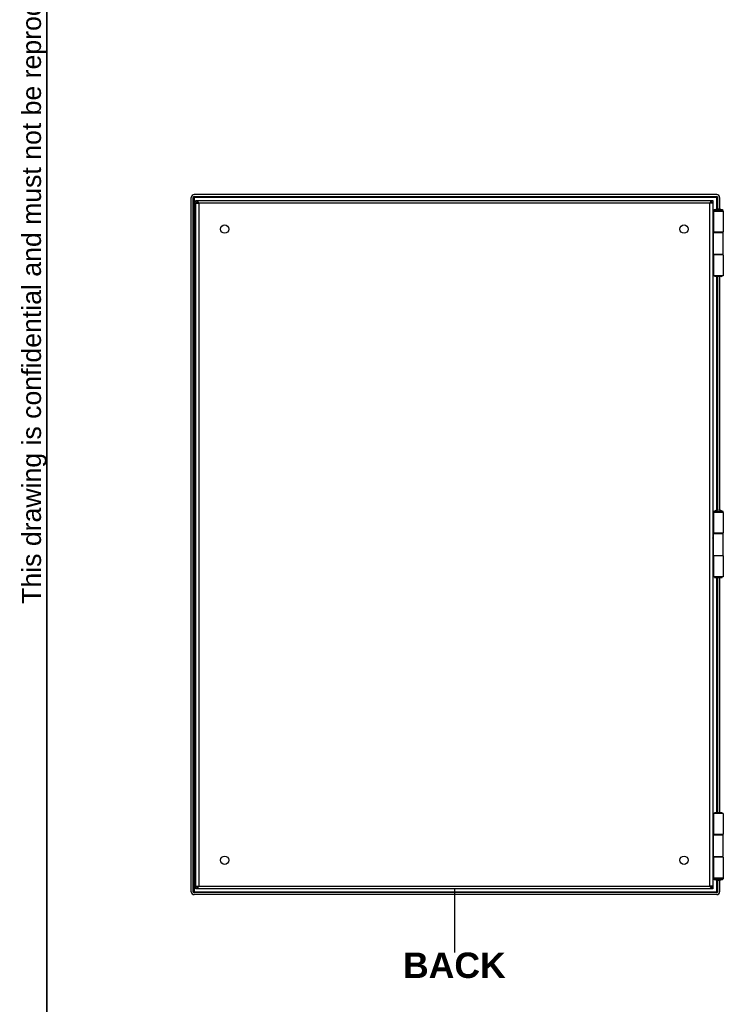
# Model space of a CAD drawing. Header units: inches. Extents: x 0 to 140, y -11 to 91.
# Tile 2 of 13: x 2 to 30, y 30 to 69. Entities that reach past the tile are written whole.
import ezdxf

# ---------------------------------------------------------------- set-up
doc = ezdxf.new("R2010")
doc.units = ezdxf.units.IN
doc.header["$LTSCALE"] = 8.43274
doc.header["$MEASUREMENT"] = 0
doc.layers.get('0').update_dxf_attribs({"lineweight": 25})
for name, color, linetype, lineweight in [('Sketch Geometry(ANSI)', 7, 'Continuous', 25), ('Symbols(ANSI)', 7, 'Continuous', 25), ('Visible Edges(ANSI)', 7, 'Continuous', 25), ('Visible Tangent Edges(ANSI)', 7, 'Continuous', 25)]:
    doc.layers.add(name, color=color, linetype=linetype, lineweight=lineweight)
doc.styles.add('Current-ANSI', font='arial.ttf')
doc.styles.add('Dimension-ANSI', font='arialbd.ttf')

# ---------------------------------------------------------------- blocks, each defined once
blk = doc.blocks.new('BACK')
at = {"layer": 'Sketch Geometry(ANSI)'}
blk.add_line((0, 0.15), (0, -0.15), dxfattribs=at)
at = {"layer": 'Symbols(ANSI)', "color": 7, "insert": (0, -0.2119), "char_height": 0.12, "attachment_point": 5, "style": 'Dimension-ANSI'}
blk.add_mtext('\\fArial|b1|i0;BACK', dxfattribs=at)
blk = doc.blocks.new('Borders 1_EXM - B (Inch)')
at = {"layer": 'Sketch Geometry(ANSI)', "linetype": 'Continuous', "lineweight": 35}
blk.add_line((0.3979, 10.5665), (0.3979, 0.2545), dxfattribs=at)
at = {"layer": 'Symbols(ANSI)', "color": 7, "insert": (0.3979, 5.4193), "char_height": 0.09, "attachment_point": 7, "rotation": 90, "style": 'Current-ANSI'}
blk.add_mtext('This drawing is confidential and must not be reproduced or used without the consent of EXM', dxfattribs=at)
at = {"layer": 'Symbols(ANSI)', "color": 7, "style": 'Current-ANSI'}
blk.add_attdef('FILENAME_AND_PATH_001', (6.0134, 10.7181), '', height=0.09, dxfattribs=at)

msp = doc.modelspace()

# ---------------------------------------------------------------- linework, layer by layer
at = {"layer": 'Visible Edges(ANSI)'}
for p, q in [((30.0052, 61.9877), (9.2197, 61.9877)), ((9.1067, 34.2376), (9.1067, 61.8746)), ((9.1843, 34.2376), (9.1843, 61.8746)), ((9.2197, 61.91), (30.0052, 61.91)), ((9.2916, 61.7593), (29.8464, 61.7593)), ((9.2916, 61.6817), (9.2916, 61.7593)), ((9.2916, 61.6817), (9.2916, 61.6463)), ((9.2916, 34.466), (9.2916, 61.6463)), ((9.2916, 61.6463), (9.4047, 61.6463)), ((29.8464, 61.6463), (29.7334, 61.6463)), ((29.8464, 61.7593), (29.8464, 61.6817)), ((29.8464, 61.6817), (29.8464, 61.6463)), ((29.8464, 61.6463), (29.8464, 34.466)), ((30.0406, 61.8746), (30.0406, 61.4109)), ((30.1183, 61.8746), (30.1183, 61.4086)), ((29.8724, 61.3356), (29.8724, 61.3585)), ((30.2625, 61.3311), (29.8734, 61.3311)), ((29.8734, 61.3311), (29.8734, 60.4971)), ((30.2625, 61.3311), (30.2625, 60.4971)), ((30.2635, 61.3356), (30.2635, 61.3585)), ((29.8464, 60.4746), (29.8699, 60.4746)), ((30.266, 60.4746), (29.8699, 60.4746)), ((29.8699, 59.6182), (29.8699, 60.4746)), ((30.2625, 60.4971), (29.8734, 60.4971)), ((29.9668, 60.4971), (29.9668, 60.4746)), ((30.1691, 60.4971), (30.1691, 60.4746)), ((30.266, 59.6182), (30.266, 60.4746)), ((29.8699, 59.6182), (29.8464, 59.6182)), ((29.8699, 59.6182), (30.266, 59.6182)), ((30.2625, 59.5957), (29.8734, 59.5957)), ((29.8734, 59.5957), (29.8734, 58.7617)), ((29.9668, 59.6182), (29.9668, 59.5957)), ((30.1691, 59.6182), (30.1691, 59.5957)), ((30.2625, 59.5957), (30.2625, 58.7617)), ((30.2625, 58.7617), (29.8734, 58.7617)), ((29.9488, 58.7617), (29.9106, 58.7235)), ((30.2253, 58.7235), (29.9106, 58.7235)), ((30.0406, 58.7235), (30.0406, 49.4206)), ((30.1183, 58.7235), (30.1183, 49.4183)), ((30.1871, 58.7617), (30.2253, 58.7235)), ((29.8724, 49.3453), (29.8724, 49.3682)), ((30.2625, 49.3408), (29.8734, 49.3408)), ((29.8734, 49.3408), (29.8734, 48.5068)), ((30.2625, 49.3408), (30.2625, 48.5068)), ((30.2635, 49.3453), (30.2635, 49.3682)), ((29.8464, 48.4843), (29.8699, 48.4843)), ((30.266, 48.4843), (29.8699, 48.4843)), ((29.8699, 47.6279), (29.8699, 48.4843)), ((30.2625, 48.5068), (29.8734, 48.5068)), ((29.9668, 48.5068), (29.9668, 48.4843)), ((30.1691, 48.5068), (30.1691, 48.4843)), ((30.266, 47.6279), (30.266, 48.4843)), ((29.8699, 47.6279), (29.8464, 47.6279)), ((29.8699, 47.6279), (30.266, 47.6279)), ((30.2625, 47.6054), (29.8734, 47.6054)), ((29.8734, 47.6054), (29.8734, 46.7714)), ((29.9668, 47.6279), (29.9668, 47.6054)), ((30.1691, 47.6279), (30.1691, 47.6054)), ((30.2625, 47.6054), (30.2625, 46.7714)), ((30.2625, 46.7714), (29.8734, 46.7714)), ((29.9488, 46.7714), (29.9106, 46.7332)), ((30.2253, 46.7332), (29.9106, 46.7332)), ((30.0406, 46.7332), (30.0406, 37.3887)), ((30.1183, 46.7332), (30.1183, 37.3887)), ((30.1871, 46.7714), (30.2253, 46.7332)), ((30.2625, 37.3505), (29.8734, 37.3505)), ((29.8734, 37.3505), (29.8734, 36.5165)), ((29.9106, 37.3887), (30.2253, 37.3887)), ((29.9488, 37.3505), (29.9106, 37.3887)), ((30.1871, 37.3505), (30.2253, 37.3887)), ((30.2625, 37.3505), (30.2625, 36.5165)), ((29.8464, 36.494), (29.8699, 36.494)), ((30.266, 36.494), (29.8699, 36.494)), ((29.8699, 35.6376), (29.8699, 36.494)), ((30.2625, 36.5165), (29.8734, 36.5165)), ((29.9668, 36.494), (29.9668, 36.5165)), ((30.1691, 36.494), (30.1691, 36.5165)), ((30.266, 35.6376), (30.266, 36.494)), ((29.8699, 35.6376), (29.8464, 35.6376)), ((29.8699, 35.6376), (30.266, 35.6376)), ((30.2625, 35.6151), (29.8734, 35.6151)), ((29.8734, 35.6151), (29.8734, 34.7811)), ((29.9668, 35.6151), (29.9668, 35.6376)), ((30.1691, 35.6151), (30.1691, 35.6376)), ((30.2625, 35.6151), (30.2625, 34.7811)), ((29.8724, 34.7766), (29.8724, 34.7537)), ((30.2625, 34.7811), (29.8734, 34.7811)), ((30.0406, 34.7013), (30.0406, 34.2376)), ((30.1183, 34.7036), (30.1183, 34.2376)), ((30.2635, 34.7766), (30.2635, 34.7537)), ((30.0052, 34.2022), (9.2197, 34.2022)), ((30.0052, 34.1245), (9.2197, 34.1245)), ((9.2916, 34.466), (9.4047, 34.466)), ((9.2916, 34.4306), (9.2916, 34.466)), ((9.2916, 34.3529), (9.2916, 34.4306)), ((29.8464, 34.3529), (9.2916, 34.3529)), ((29.8464, 34.466), (29.7334, 34.466)), ((29.8464, 34.466), (29.8464, 34.4306)), ((29.8464, 34.4306), (29.8464, 34.3529))]:
    msp.add_line(p, q, dxfattribs=at)
at = {"layer": 'Visible Edges(ANSI)', "flags": 128}
for points in [[(9.2916, 61.7593), (9.2963, 61.7591), (9.301, 61.7583), (9.3058, 61.7571), (9.3105, 61.7554), (9.3152, 61.7533), (9.3199, 61.7507), (9.3246, 61.7476), (9.3293, 61.7442), (9.334, 61.7402), (9.3387, 61.7359), (9.3434, 61.7312), (9.3482, 61.7262), (9.3529, 61.7208), (9.3576, 61.7151), (9.3623, 61.7091), (9.367, 61.7028), (9.3717, 61.6963), (9.3764, 61.6895), (9.3811, 61.6826), (9.3858, 61.6755), (9.3905, 61.6683), (9.3952, 61.661), (9.3999, 61.6537), (9.4047, 61.6463)], [(9.4047, 61.6463), (9.3999, 61.6486), (9.3952, 61.6509), (9.3905, 61.6532), (9.3858, 61.6554), (9.381, 61.6577), (9.3763, 61.6598), (9.3716, 61.662), (9.3669, 61.664), (9.3622, 61.666), (9.3575, 61.6678), (9.3528, 61.6696), (9.3481, 61.6713), (9.3434, 61.6729), (9.3387, 61.6744), (9.334, 61.6757), (9.3292, 61.6769), (9.3245, 61.678), (9.3198, 61.679), (9.3151, 61.6798), (9.3104, 61.6805), (9.3057, 61.681), (9.301, 61.6814), (9.2963, 61.6816), (9.2916, 61.6817)], [(29.7334, 61.6463), (29.7381, 61.6537), (29.7428, 61.6611), (29.7475, 61.6684), (29.7522, 61.6756), (29.757, 61.6827), (29.7617, 61.6896), (29.7664, 61.6963), (29.7711, 61.7028), (29.7758, 61.7091), (29.7805, 61.7151), (29.7852, 61.7208), (29.7899, 61.7262), (29.7946, 61.7313), (29.7993, 61.736), (29.804, 61.7403), (29.8087, 61.7442), (29.8134, 61.7476), (29.8181, 61.7507), (29.8229, 61.7533), (29.8276, 61.7555), (29.8323, 61.7571), (29.837, 61.7583), (29.8417, 61.7591), (29.8464, 61.7593)], [(29.8464, 61.6817), (29.8417, 61.6816), (29.837, 61.6814), (29.8322, 61.681), (29.8275, 61.6804), (29.8228, 61.6798), (29.8181, 61.679), (29.8133, 61.678), (29.8086, 61.6769), (29.8039, 61.6757), (29.7992, 61.6743), (29.7945, 61.6729), (29.7898, 61.6713), (29.7852, 61.6696), (29.7804, 61.6678), (29.7757, 61.6659), (29.771, 61.6639), (29.7663, 61.6619), (29.7616, 61.6598), (29.7569, 61.6576), (29.7522, 61.6554), (29.7475, 61.6532), (29.7428, 61.6509), (29.7381, 61.6486), (29.7334, 61.6463)], [(29.8464, 60.3102), (29.8537, 60.3144), (29.8619, 60.3161)], [(29.8619, 60.3161), (29.8663, 60.3169), (29.8699, 60.3185)], [(29.8464, 59.7826), (29.8537, 59.7784), (29.8619, 59.7767)], [(29.8699, 59.7743), (29.8663, 59.7759), (29.8619, 59.7767)], [(29.8464, 48.3199), (29.8537, 48.3241), (29.8619, 48.3258)], [(29.8619, 48.3258), (29.8663, 48.3266), (29.8699, 48.3282)], [(29.8464, 47.7923), (29.8537, 47.7881), (29.8619, 47.7864)], [(29.8699, 47.784), (29.8663, 47.7856), (29.8619, 47.7864)], [(29.8464, 36.3296), (29.8537, 36.3338), (29.8619, 36.3355)], [(29.8619, 36.3355), (29.8663, 36.3363), (29.8699, 36.3379)], [(29.8464, 35.802), (29.8537, 35.7978), (29.8619, 35.7961)], [(29.8699, 35.7937), (29.8663, 35.7953), (29.8619, 35.7961)], [(9.2916, 34.4306), (9.2963, 34.4306), (9.3011, 34.4309), (9.3058, 34.4312), (9.3105, 34.4318), (9.3152, 34.4324), (9.32, 34.4333), (9.3247, 34.4342), (9.3294, 34.4353), (9.3341, 34.4365), (9.3388, 34.4379), (9.3435, 34.4394), (9.3482, 34.4409), (9.3529, 34.4426), (9.3576, 34.4444), (9.3623, 34.4463), (9.367, 34.4483), (9.3717, 34.4503), (9.3764, 34.4524), (9.3811, 34.4546), (9.3858, 34.4568), (9.3905, 34.459), (9.3952, 34.4613), (9.3999, 34.4636), (9.4047, 34.466)], [(9.4047, 34.466), (9.3999, 34.4585), (9.3952, 34.4512), (9.3905, 34.4438), (9.3858, 34.4366), (9.3811, 34.4295), (9.3763, 34.4226), (9.3716, 34.4159), (9.367, 34.4094), (9.3622, 34.4031), (9.3575, 34.3971), (9.3528, 34.3914), (9.3481, 34.386), (9.3434, 34.3809), (9.3387, 34.3763), (9.334, 34.372), (9.3293, 34.3681), (9.3246, 34.3646), (9.3199, 34.3615), (9.3151, 34.3589), (9.3104, 34.3568), (9.3057, 34.3551), (9.301, 34.3539), (9.2963, 34.3531), (9.2916, 34.3529)], [(29.8464, 34.3529), (29.8417, 34.3531), (29.837, 34.3539), (29.8322, 34.3551), (29.8275, 34.3568), (29.8228, 34.3589), (29.8181, 34.3615), (29.8134, 34.3646), (29.8087, 34.3681), (29.804, 34.372), (29.7993, 34.3763), (29.7946, 34.381), (29.7899, 34.3861), (29.7852, 34.3914), (29.7805, 34.3971), (29.7758, 34.4031), (29.7711, 34.4094), (29.7663, 34.4159), (29.7616, 34.4227), (29.7569, 34.4296), (29.7522, 34.4367), (29.7475, 34.4439), (29.7428, 34.4512), (29.7381, 34.4585), (29.7334, 34.466)], [(29.7334, 34.466), (29.7381, 34.4636), (29.7428, 34.4613), (29.7475, 34.459), (29.7522, 34.4568), (29.757, 34.4545), (29.7617, 34.4524), (29.7664, 34.4503), (29.7711, 34.4482), (29.7758, 34.4463), (29.7805, 34.4444), (29.7852, 34.4426), (29.7899, 34.4409), (29.7946, 34.4393), (29.7993, 34.4379), (29.8041, 34.4365), (29.8088, 34.4353), (29.8135, 34.4342), (29.8182, 34.4332), (29.8229, 34.4324), (29.8276, 34.4318), (29.8323, 34.4312), (29.837, 34.4309), (29.8417, 34.4306), (29.8464, 34.4306)]]:
    msp.add_lwpolyline(points, dxfattribs=at)
at = {"layer": 'Visible Edges(ANSI)'}
for centre in [(10.4335, 60.6174), (28.7045, 60.6174), (10.4335, 35.4948), (28.7045, 35.4948)]:
    msp.add_circle(centre, 0.1656, dxfattribs=at)
for centre, radius, start, end in [((9.2197, 61.8746), 0.1131, 90, 180), ((30.0052, 61.8746), 0.1131, 0, 90), ((9.2197, 61.8746), 0.0354, 90, 180), ((30.0052, 61.8746), 0.0354, 0, 90), ((29.8769, 61.3585), 0.0045, 118.37247, 180), ((29.8769, 61.3356), 0.0045, 180, 270), ((30.0709, 60.9992), 0.4128, 90.41177, 118.37247), ((30.065, 60.9992), 0.4128, 61.62753, 89.58823), ((30.2591, 61.3356), 0.0045, 270, 0), ((30.2591, 61.3585), 0.0045, 0, 61.62753), ((30.0709, 49.0089), 0.4128, 90.41177, 118.37247), ((30.065, 49.0089), 0.4128, 61.62753, 89.58823), ((29.8769, 49.3682), 0.0045, 118.37247, 180), ((29.8769, 49.3453), 0.0045, 180, 270), ((30.2591, 49.3453), 0.0045, 270, 0), ((30.2591, 49.3682), 0.0045, 0, 61.62753), ((29.8769, 34.7766), 0.0045, 90, 180), ((29.8769, 34.7537), 0.0045, 180, 241.62753), ((30.0709, 35.113), 0.4128, 241.62753, 269.58823), ((30.065, 35.113), 0.4128, 270.41177, 298.37247), ((30.2591, 34.7766), 0.0045, 0, 90), ((30.2591, 34.7537), 0.0045, 298.37247, 0), ((9.2197, 34.2376), 0.1131, 180, 270), ((9.2197, 34.2376), 0.0354, 180, 270), ((30.0052, 34.2376), 0.0354, 270, 0), ((30.0052, 34.2376), 0.1131, 270, 0)]:
    msp.add_arc(centre, radius, start, end, dxfattribs=at)
at = {"layer": 'Visible Tangent Edges(ANSI)'}
for p, q in [((9.2197, 61.8746), (9.1843, 61.8746)), ((9.2197, 61.91), (9.2197, 61.8746)), ((30.0052, 61.8746), (9.2197, 61.8746)), ((9.2197, 61.8746), (9.2197, 34.2376)), ((9.4047, 61.6463), (9.4047, 34.466)), ((29.7334, 61.6463), (9.4047, 61.6463)), ((29.7334, 34.466), (29.7334, 61.6463)), ((30.0052, 61.8746), (30.0052, 61.91)), ((30.0052, 61.4068), (30.0052, 61.8746)), ((30.0406, 61.8746), (30.0052, 61.8746)), ((30.2635, 61.3585), (29.8724, 61.3585)), ((29.8724, 61.3356), (30.2635, 61.3356)), ((29.8748, 61.3624), (30.2612, 61.3624)), ((29.8616, 60.3071), (29.8699, 60.3071)), ((29.8616, 60.3071), (29.8616, 59.7857)), ((29.8616, 59.7857), (29.8699, 59.7857)), ((30.0052, 49.4165), (30.0052, 58.7235)), ((30.2635, 49.3682), (29.8724, 49.3682)), ((29.8724, 49.3453), (30.2635, 49.3453)), ((29.8748, 49.3721), (30.2612, 49.3721)), ((29.8616, 48.3168), (29.8699, 48.3168)), ((29.8616, 48.3168), (29.8616, 47.7954)), ((29.8616, 47.7954), (29.8699, 47.7954)), ((30.0052, 37.3887), (30.0052, 46.7332)), ((29.8616, 36.3265), (29.8699, 36.3265)), ((29.8616, 36.3265), (29.8616, 35.8051)), ((29.8616, 35.8051), (29.8699, 35.8051)), ((30.2635, 34.7766), (29.8724, 34.7766)), ((29.8724, 34.7537), (30.2635, 34.7537)), ((30.2612, 34.7498), (29.8748, 34.7498)), ((30.0052, 34.2376), (30.0052, 34.7055)), ((9.1843, 34.2376), (9.2197, 34.2376)), ((9.2197, 34.2376), (30.0052, 34.2376)), ((9.2197, 34.2376), (9.2197, 34.2022)), ((9.4047, 34.466), (29.7334, 34.466)), ((30.0052, 34.2022), (30.0052, 34.2376)), ((30.0052, 34.2376), (30.0406, 34.2376))]:
    msp.add_line(p, q, dxfattribs=at)
at = {"layer": 'Visible Tangent Edges(ANSI)', "flags": 128}
for points in [[(29.8619, 60.3161), (29.8619, 60.3161), (29.8619, 60.3161), (29.8619, 60.316), (29.8619, 60.3158), (29.8619, 60.3157), (29.8619, 60.3154), (29.8618, 60.3152), (29.8618, 60.3149), (29.8618, 60.3146), (29.8618, 60.3143), (29.8618, 60.3139), (29.8618, 60.3135), (29.8618, 60.3131), (29.8617, 60.3126), (29.8617, 60.3121), (29.8617, 60.3116), (29.8617, 60.3111), (29.8617, 60.3106), (29.8617, 60.31), (29.8616, 60.3095), (29.8616, 60.3089), (29.8616, 60.3083), (29.8616, 60.3077), (29.8616, 60.3071)], [(29.8616, 59.7857), (29.8616, 59.7851), (29.8616, 59.7845), (29.8616, 59.7839), (29.8616, 59.7833), (29.8617, 59.7828), (29.8617, 59.7822), (29.8617, 59.7817), (29.8617, 59.7812), (29.8617, 59.7807), (29.8617, 59.7802), (29.8618, 59.7798), (29.8618, 59.7793), (29.8618, 59.7789), (29.8618, 59.7786), (29.8618, 59.7782), (29.8618, 59.7779), (29.8618, 59.7776), (29.8619, 59.7774), (29.8619, 59.7772), (29.8619, 59.777), (29.8619, 59.7769), (29.8619, 59.7768), (29.8619, 59.7767), (29.8619, 59.7767)], [(29.8619, 48.3258), (29.8619, 48.3258), (29.8619, 48.3257), (29.8619, 48.3257), (29.8619, 48.3255), (29.8619, 48.3253), (29.8619, 48.3251), (29.8618, 48.3249), (29.8618, 48.3246), (29.8618, 48.3243), (29.8618, 48.324), (29.8618, 48.3236), (29.8618, 48.3232), (29.8618, 48.3228), (29.8617, 48.3223), (29.8617, 48.3218), (29.8617, 48.3213), (29.8617, 48.3208), (29.8617, 48.3203), (29.8617, 48.3197), (29.8616, 48.3192), (29.8616, 48.3186), (29.8616, 48.318), (29.8616, 48.3174), (29.8616, 48.3168)], [(29.8616, 47.7954), (29.8616, 47.7948), (29.8616, 47.7942), (29.8616, 47.7936), (29.8616, 47.793), (29.8617, 47.7925), (29.8617, 47.7919), (29.8617, 47.7914), (29.8617, 47.7909), (29.8617, 47.7904), (29.8617, 47.7899), (29.8618, 47.7895), (29.8618, 47.789), (29.8618, 47.7886), (29.8618, 47.7882), (29.8618, 47.7879), (29.8618, 47.7876), (29.8618, 47.7873), (29.8619, 47.7871), (29.8619, 47.7869), (29.8619, 47.7867), (29.8619, 47.7866), (29.8619, 47.7865), (29.8619, 47.7864), (29.8619, 47.7864)], [(29.8619, 36.3355), (29.8619, 36.3355), (29.8619, 36.3354), (29.8619, 36.3354), (29.8619, 36.3352), (29.8619, 36.335), (29.8619, 36.3348), (29.8618, 36.3346), (29.8618, 36.3343), (29.8618, 36.334), (29.8618, 36.3337), (29.8618, 36.3333), (29.8618, 36.3329), (29.8618, 36.3325), (29.8617, 36.332), (29.8617, 36.3315), (29.8617, 36.331), (29.8617, 36.3305), (29.8617, 36.33), (29.8617, 36.3294), (29.8616, 36.3289), (29.8616, 36.3283), (29.8616, 36.3277), (29.8616, 36.3271), (29.8616, 36.3265)], [(29.8616, 35.8051), (29.8616, 35.8045), (29.8616, 35.8039), (29.8616, 35.8033), (29.8616, 35.8027), (29.8617, 35.8022), (29.8617, 35.8016), (29.8617, 35.8011), (29.8617, 35.8006), (29.8617, 35.8001), (29.8617, 35.7996), (29.8618, 35.7991), (29.8618, 35.7987), (29.8618, 35.7983), (29.8618, 35.7979), (29.8618, 35.7976), (29.8618, 35.7973), (29.8618, 35.797), (29.8619, 35.7968), (29.8619, 35.7966), (29.8619, 35.7964), (29.8619, 35.7963), (29.8619, 35.7962), (29.8619, 35.7961), (29.8619, 35.7961)]]:
    msp.add_lwpolyline(points, dxfattribs=at)
at = {"layer": 'Visible Tangent Edges(ANSI)'}
for centre, major_axis, start_param, end_param in [((29.8638, 60.2892), (0.027, -0.0011), 1.6810404, 2.2989297), ((29.8638, 59.8036), (-0.027, -0.0011), 0.842663, 1.4605523), ((29.8638, 48.2989), (0.027, -0.0011), 1.6810404, 2.2989297), ((29.8638, 47.8133), (-0.027, -0.0011), 0.842663, 1.4605523), ((29.8638, 36.3086), (0.027, -0.0011), 1.6810404, 2.2989297), ((29.8638, 35.823), (-0.027, -0.0011), 0.842663, 1.4605523)]:
    msp.add_ellipse(centre, major_axis=major_axis, ratio=0.6656131, start_param=start_param, end_param=end_param, dxfattribs=at)

# ---------------------------------------------------------------- block references
at = {"xscale": 8.432740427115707, "yscale": 8.432740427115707, "zscale": 8.432740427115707}
for name, p in [('Borders 1_EXM - B (Inch)', (0, 0)), ('BACK', (19.569, 33.0913))]:
    msp.add_blockref(name, p, dxfattribs=at)

doc.saveas('drawing.dxf')
